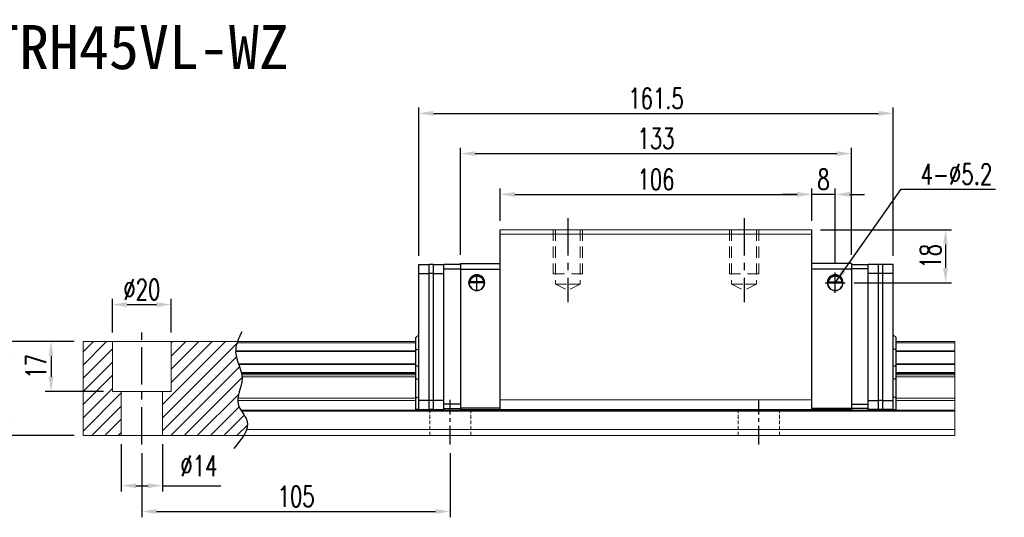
# Model space of a CAD drawing. Header units: millimetres. Extents: x 560 to 1079, y 594 to 1052.
# Tile 3 of 3: x 744 to 1079, y 594 to 763. Entities that reach past the tile are written whole.
import ezdxf
from ezdxf.enums import TextEntityAlignment as Align

# ---------------------------------------------------------------- set-up
doc = ezdxf.new("R2010")
doc.units = ezdxf.units.MM
doc.header["$PDSIZE"] = -1
for name, pattern in [('CENTER', [10.16, 6.35, -1.27, 1.27, -1.27]), ('DASHED', [0.75, 0.5, -0.25]), ('HIDDEN', [1.905, 1.27, -0.635])]:
    doc.linetypes.add(name, pattern=pattern)
for name, color, linetype in [('2', 7, 'Continuous'), ('CHA', 2, 'Continuous'), ('CL', 1, 'CENTER'), ('DIM', 4, 'Continuous'), ('HID', 2, 'DASHED'), ('OUT', 3, 'Continuous')]:
    doc.layers.add(name, color=color, linetype=linetype)
doc.styles.add('DIM-7', font='SIMPLEX.shx', dxfattribs={"width": 0.7, "bigfont": 'chineset.shx'})
doc.styles.add('T', font='kaiu.ttf')
doc.dimstyles.new('CNS', dxfattribs={"dimtxt": 3.5, "dimasz": 2.5, "dimexe": 1, "dimexo": 1.5, "dimgap": 0.09, "dimtad": 0, "dimdsep": 46, "dimtxsty": 'DIM-7', "dimcen": 0.09, "dimclrd": 1, "dimclre": 1, "dimclrt": 4, "dimadec": 0, "dimazin": 0, "dimtfac": 1, "dimtix": 1, "dimtmove": 2, "dimatfit": 3, "dimfxl": 1, "dimtvp": 0.971429, "dimtolj": 1, "dimarcsym": 0})

# ---------------------------------------------------------------- blocks, each defined once
blk = doc.blocks.new('*D14')
at = {"color": 7, "lineweight": -2}
for p, q in [((907.91, 694.74), (907.91, 705.79)), ((912.91, 703.79), (1008.91, 703.79)), ((1013.91, 694.74), (1013.91, 705.79))]:
    blk.add_line(p, q, dxfattribs=at)
at = {"color": 7}
for points in [[(912.91, 704.62), (912.91, 702.95), (907.91, 703.79)], [(1008.91, 704.62), (1008.91, 702.95), (1013.91, 703.79)]]:
    blk.add_solid(points, dxfattribs=at)
at = {"layer": 'DEFPOINTS', "color": 0}
for p in [(1013.91, 703.79), (907.91, 691.74), (1013.91, 691.74)]:
    blk.add_point(p, dxfattribs=at)
at = {"color": 7, "insert": (960.91, 708.89), "char_height": 7, "attachment_point": 5, "style": 'DIM-7'}
blk.add_mtext('\\A1;106', dxfattribs=at)
blk = doc.blocks.new('*D16')
at = {"color": 7, "lineweight": -2}
for p, q in [((1008.91, 703.79), (1003.91, 703.79)), ((1013.91, 694.74), (1013.91, 705.79)), ((1021.91, 703.79), (1013.91, 703.79)), ((1021.91, 680.16), (1021.91, 705.79)), ((1026.91, 703.79), (1031.91, 703.79))]:
    blk.add_line(p, q, dxfattribs=at)
at = {"color": 7}
for points in [[(1008.91, 704.62), (1008.91, 702.95), (1013.91, 703.79)], [(1026.91, 704.62), (1026.91, 702.95), (1021.91, 703.79)]]:
    blk.add_solid(points, dxfattribs=at)
at = {"layer": 'DEFPOINTS', "color": 0}
for p in [(1013.91, 703.79), (1013.91, 691.74), (1021.91, 677.16)]:
    blk.add_point(p, dxfattribs=at)
at = {"color": 7, "insert": (1017.91, 708.89), "char_height": 7, "attachment_point": 5, "style": 'DIM-7'}
blk.add_mtext('\\A1;8', dxfattribs=at)
blk = doc.blocks.new('*D17')
at = {"color": 7, "lineweight": -2}
for p, q in [((1016.91, 691.74), (1061.47, 691.74)), ((1059.47, 686.74), (1059.47, 678.74)), ((1028.33, 673.74), (1061.47, 673.74))]:
    blk.add_line(p, q, dxfattribs=at)
at = {"color": 7}
for points in [[(1058.63, 686.74), (1060.3, 686.74), (1059.47, 691.74)], [(1058.63, 678.74), (1060.3, 678.74), (1059.47, 673.74)]]:
    blk.add_solid(points, dxfattribs=at)
at = {"layer": 'DEFPOINTS', "color": 0}
for p in [(1013.91, 691.74), (1025.33, 673.74), (1059.47, 673.74)]:
    blk.add_point(p, dxfattribs=at)
at = {"color": 7, "insert": (1054.37, 682.74), "char_height": 7, "attachment_point": 5, "rotation": 90, "style": 'DIM-7'}
blk.add_mtext('\\A1;18', dxfattribs=at)
blk = doc.blocks.new('*D19')
at = {"color": 7, "lineweight": -2}
for p, q in [((785.91, 615.74), (785.91, 593.91)), ((890.91, 615.74), (890.91, 593.91)), ((790.91, 595.91), (885.91, 595.91))]:
    blk.add_line(p, q, dxfattribs=at)
at = {"color": 7}
for points in [[(790.91, 596.74), (790.91, 595.08), (785.91, 595.91)], [(885.91, 596.74), (885.91, 595.08), (890.91, 595.91)]]:
    blk.add_solid(points, dxfattribs=at)
at = {"layer": 'DEFPOINTS', "color": 0}
for p in [(785.91, 618.74), (890.91, 618.74), (890.91, 595.91)]:
    blk.add_point(p, dxfattribs=at)
at = {"color": 7, "insert": (838.41, 601.01), "char_height": 7, "attachment_point": 5, "style": 'DIM-7'}
blk.add_mtext('\\A1;105', dxfattribs=at)
blk = doc.blocks.new('*D20')
at = {"color": 7, "lineweight": -2}
for p, q in [((775.91, 656.74), (775.91, 668.29)), ((795.91, 656.74), (795.91, 668.29)), ((780.91, 666.29), (790.91, 666.29))]:
    blk.add_line(p, q, dxfattribs=at)
at = {"color": 7}
for points in [[(780.91, 667.12), (780.91, 665.45), (775.91, 666.29)], [(790.91, 667.12), (790.91, 665.45), (795.91, 666.29)]]:
    blk.add_solid(points, dxfattribs=at)
at = {"layer": 'DEFPOINTS', "color": 0}
for p in [(795.91, 666.29), (775.91, 653.74), (795.91, 653.74)]:
    blk.add_point(p, dxfattribs=at)
at = {"color": 7, "insert": (785.91, 671.39), "char_height": 7, "attachment_point": 5, "style": 'DIM-7'}
blk.add_mtext('\\A1;%%C20', dxfattribs=at)
blk = doc.blocks.new('*D21')
at = {"color": 7, "lineweight": -2}
for p, q in [((762.91, 653.74), (753.01, 653.74)), ((755.01, 648.74), (755.01, 641.74)), ((772.91, 636.74), (753.01, 636.74))]:
    blk.add_line(p, q, dxfattribs=at)
at = {"color": 7}
for points in [[(754.18, 648.74), (755.84, 648.74), (755.01, 653.74)], [(754.18, 641.74), (755.84, 641.74), (755.01, 636.74)]]:
    blk.add_solid(points, dxfattribs=at)
at = {"layer": 'DEFPOINTS', "color": 0}
for p in [(765.91, 653.74), (755.01, 636.74), (775.91, 636.74)]:
    blk.add_point(p, dxfattribs=at)
at = {"color": 7, "insert": (749.91, 645.24), "char_height": 7, "attachment_point": 5, "rotation": 90, "style": 'DIM-7'}
blk.add_mtext('\\A1;17', dxfattribs=at)
blk = doc.blocks.new('*D18')
at = {"color": 7, "lineweight": -2}
for p, q in [((762.91, 653.74), (739.05, 653.74)), ((741.05, 648.74), (741.05, 626.74)), ((762.91, 621.74), (739.05, 621.74))]:
    blk.add_line(p, q, dxfattribs=at)
at = {"color": 7}
for points in [[(740.22, 648.74), (741.88, 648.74), (741.05, 653.74)], [(740.22, 626.74), (741.88, 626.74), (741.05, 621.74)]]:
    blk.add_solid(points, dxfattribs=at)
at = {"layer": 'DEFPOINTS', "color": 0}
for p in [(765.91, 653.74), (741.05, 621.74), (765.91, 621.74)]:
    blk.add_point(p, dxfattribs=at)
at = {"color": 7, "insert": (735.95, 637.74), "char_height": 7, "attachment_point": 5, "rotation": 90, "style": 'DIM-7'}
blk.add_mtext('\\A1;32', dxfattribs=at)
blk = doc.blocks.new('*D22')
at = {"layer": 'DEFPOINTS', "color": 0}
for p in [(1027.41, 717.66), (894.41, 680.24), (1027.41, 680.24)]:
    blk.add_point(p, dxfattribs=at)
at = {"layer": 'DIM', "color": 7, "lineweight": -2}
for p, q in [((894.41, 683.24), (894.41, 719.66)), ((899.41, 717.66), (1022.41, 717.66)), ((1027.41, 683.24), (1027.41, 719.66))]:
    blk.add_line(p, q, dxfattribs=at)
at = {"layer": 'DIM', "color": 7}
for points in [[(899.41, 718.5), (899.41, 716.83), (894.41, 717.66)], [(1022.41, 718.5), (1022.41, 716.83), (1027.41, 717.66)]]:
    blk.add_solid(points, dxfattribs=at)
at = {"layer": 'DIM', "color": 7, "insert": (960.91, 722.76), "char_height": 7, "attachment_point": 5, "style": 'DIM-7'}
blk.add_mtext('\\A1;133', dxfattribs=at)
blk = doc.blocks.new('*D26')
at = {"color": 7, "lineweight": -2}
for p, q in [((778.91, 618.74), (778.91, 602.65)), ((792.91, 618.74), (792.91, 602.65)), ((783.91, 604.65), (787.91, 604.65)), ((792.91, 604.65), (812.78, 604.65))]:
    blk.add_line(p, q, dxfattribs=at)
at = {"color": 7}
for points in [[(783.91, 605.48), (783.91, 603.82), (778.91, 604.65)], [(787.91, 605.48), (787.91, 603.82), (792.91, 604.65)]]:
    blk.add_solid(points, dxfattribs=at)
at = {"layer": 'DEFPOINTS', "color": 0}
for p in [(778.91, 621.74), (792.91, 621.74), (792.91, 604.65)]:
    blk.add_point(p, dxfattribs=at)
at = {"color": 7, "insert": (805.34, 611.45), "char_height": 7, "attachment_point": 5, "style": 'DIM-7'}
blk.add_mtext('\\A1;%%C14', dxfattribs=at)
blk = doc.blocks.new('*D95')
at = {"layer": 'DEFPOINTS', "color": 0}
for p in [(1041.66, 731.35), (880.16, 679.89), (1041.66, 679.89)]:
    blk.add_point(p, dxfattribs=at)
at = {"layer": 'DIM', "color": 7, "lineweight": -2}
for p, q in [((880.16, 682.89), (880.16, 733.35)), ((885.16, 731.35), (1036.66, 731.35)), ((1041.66, 682.89), (1041.66, 733.35))]:
    blk.add_line(p, q, dxfattribs=at)
at = {"layer": 'DIM', "color": 7}
for points in [[(885.16, 732.19), (885.16, 730.52), (880.16, 731.35)], [(1036.66, 732.19), (1036.66, 730.52), (1041.66, 731.35)]]:
    blk.add_solid(points, dxfattribs=at)
at = {"layer": 'DIM', "color": 7, "insert": (960.91, 736.45), "char_height": 7, "attachment_point": 5, "style": 'DIM-7'}
blk.add_mtext('\\A1;161.5', dxfattribs=at)

msp = doc.modelspace()

# ---------------------------------------------------------------- hatches: boundary and pattern name
at = {"layer": 'DIM'}
h = msp.add_hatch(dxfattribs=at)
h.set_pattern_fill('ANSI31', color=0, style=0)
h.set_pattern_definition([(45, (461.961, 480.9535), (-2.245064, 2.245064), [])])
edge = h.paths.add_edge_path()
edge.add_spline(control_points=[(818.81, 646.166), (818.346, 647.467), (817.885, 648.843), (817.841, 650.22), (817.84, 650.305)], knot_values=[7.0410379, 7.0410379, 7.0410379, 7.0410379, 11.0834181, 11.3490412, 11.3490412, 11.3490412, 11.3490412], degree=3, periodic=0)
edge.add_spline(control_points=[(817.84, 650.305), (817.839, 650.403), (817.839, 650.501), (817.842, 650.599)], knot_values=[6.7346274, 6.7346274, 6.7346274, 6.7346274, 7.0410379, 7.0410379, 7.0410379, 7.0410379], degree=3, periodic=0)
edge.add_spline(control_points=[(817.842, 650.599), (817.866, 651.503), (818.057, 652.407), (818.343, 653.311)], knot_values=[3.908874, 3.908874, 3.908874, 3.908874, 6.7346274, 6.7346274, 6.7346274, 6.7346274], degree=3, periodic=0)
edge.add_spline(control_points=[(818.343, 653.311), (818.388, 653.452), (818.435, 653.594), (818.484, 653.735)], knot_values=[3.466366, 3.466366, 3.466366, 3.466366, 3.908874, 3.908874, 3.908874, 3.908874], degree=3, periodic=0)
edge.add_line((818.481, 653.735), (795.909, 653.735))
edge.add_line((795.909, 653.735), (795.909, 636.735))
edge.add_line((795.909, 636.735), (792.909, 636.735))
edge.add_line((792.909, 636.735), (792.909, 621.735))
edge.add_line((792.909, 621.735), (820.552, 621.735))
edge.add_spline(control_points=[(820.552, 621.735), (820.956, 622.406), (821.287, 623.073), (821.513, 623.735)], knot_values=[35.0876755, 35.0876755, 35.0876755, 35.0876755, 37.2888756, 37.2888756, 37.2888756, 37.2888756], degree=3, periodic=0)
edge.add_spline(control_points=[(821.513, 623.735), (821.871, 624.789), (822.053, 626.912), (820.553, 628.961), (819.872, 630.028)], knot_values=[27.949439, 27.949439, 27.949439, 27.949439, 31.4503537, 35.0876755, 35.0876755, 35.0876755, 35.0876755], degree=3, periodic=0)
edge.add_spline(control_points=[(819.872, 630.028), (819.797, 630.146), (819.723, 630.264), (819.651, 630.382)], knot_values=[27.5490533, 27.5490533, 27.5490533, 27.5490533, 27.949439, 27.949439, 27.949439, 27.949439], degree=3, periodic=0)
edge.add_spline(control_points=[(819.651, 630.382), (819.249, 631.04), (818.686, 632.12), (818.573, 633.254), (818.577, 633.693)], knot_values=[23.9494384, 23.9494384, 23.9494384, 23.9494384, 26.1777675, 27.5490533, 27.5490533, 27.5490533, 27.5490533], degree=3, periodic=0)
edge.add_spline(control_points=[(818.577, 633.693), (818.58, 633.927), (818.596, 634.162), (818.623, 634.4)], knot_values=[23.2175338, 23.2175338, 23.2175338, 23.2175338, 23.9494384, 23.9494384, 23.9494384, 23.9494384], degree=3, periodic=0)
edge.add_spline(control_points=[(818.623, 634.4), (818.866, 636.541), (820.111, 639.036), (820.036, 641.452), (820.019, 641.674)], knot_values=[15.9420699, 15.9420699, 15.9420699, 15.9420699, 22.5462419, 23.2175338, 23.2175338, 23.2175338, 23.2175338], degree=3, periodic=0)
edge.add_spline(control_points=[(820.019, 641.674), (820.001, 641.91), (819.973, 642.146), (819.935, 642.381)], knot_values=[15.228195, 15.228195, 15.228195, 15.228195, 15.9420699, 15.9420699, 15.9420699, 15.9420699], degree=3, periodic=0)
edge.add_spline(control_points=[(819.935, 642.381), (819.908, 642.548), (819.877, 642.715), (819.841, 642.882)], knot_values=[14.7203513, 14.7203513, 14.7203513, 14.7203513, 15.228195, 15.228195, 15.228195, 15.228195], degree=3, periodic=0)
edge.add_spline(control_points=[(819.841, 642.882), (819.822, 642.975), (819.801, 643.068), (819.779, 643.16)], knot_values=[14.4372251, 14.4372251, 14.4372251, 14.4372251, 14.7203513, 14.7203513, 14.7203513, 14.7203513], degree=3, periodic=0)
edge.add_spline(control_points=[(819.779, 643.16), (819.562, 644.072), (819.237, 644.974), (818.916, 645.872)], knot_values=[11.6531458, 11.6531458, 11.6531458, 11.6531458, 14.4372251, 14.4372251, 14.4372251, 14.4372251], degree=3, periodic=0)
edge.add_spline(control_points=[(818.916, 645.872), (818.88, 645.97), (818.845, 646.068), (818.81, 646.166)], knot_values=[11.3490412, 11.3490412, 11.3490412, 11.3490412, 11.6531458, 11.6531458, 11.6531458, 11.6531458], degree=3, periodic=0)
edge.add_line((818.81, 646.166), (818.81, 646.166))
h.paths.add_polyline_path([(775.909, 653.735), (765.909, 653.735), (765.909, 621.735), (778.909, 621.735), (778.909, 636.735), (775.909, 636.735)])

# ---------------------------------------------------------------- linework, layer by layer
at = {"linetype": 'Continuous', "lineweight": 15}
for p, q in [((819.651, 630.382), (1062.574, 630.382)), ((819.872, 630.028), (1062.574, 630.028)), ((907.909, 630.635), (1013.909, 630.635))]:
    msp.add_line(p, q, dxfattribs=at)
at = {"layer": '2', "color": 0, "linetype": 'Continuous'}
for p, q in [((907.909, 630.635), (907.909, 691.735)), ((1013.909, 630.635), (1013.909, 691.735)), ((880.159, 679.885), (883.659, 679.885)), ((880.159, 676.885), (880.159, 679.885)), ((885.159, 679.885), (883.659, 679.885)), ((883.659, 630.635), (883.659, 679.885)), ((885.159, 679.885), (888.659, 679.885)), ((885.159, 676.885), (885.159, 679.885)), ((894.409, 679.935), (888.659, 679.935)), ((888.659, 630.635), (888.659, 679.935)), ((888.659, 678.435), (894.409, 678.435)), ((894.409, 680.235), (894.409, 630.635)), ((894.409, 680.235), (907.909, 680.235)), ((894.409, 678.335), (907.909, 678.335)), ((1027.409, 680.235), (1013.909, 680.235)), ((1027.409, 678.335), (1013.909, 678.335)), ((1027.409, 680.235), (1027.409, 630.635)), ((1027.409, 679.935), (1033.159, 679.935)), ((1033.159, 678.435), (1027.409, 678.435)), ((1033.159, 630.635), (1033.159, 679.935)), ((1036.659, 679.885), (1033.159, 679.885)), ((1036.659, 676.885), (1036.659, 679.885)), ((1038.159, 679.885), (1036.659, 679.885)), ((1041.659, 679.885), (1038.159, 679.885)), ((1038.159, 630.635), (1038.159, 679.885)), ((1041.659, 676.885), (1041.659, 679.885)), ((880.159, 630.635), (880.159, 676.885)), ((880.159, 676.885), (883.659, 676.885)), ((885.159, 676.885), (883.659, 676.885)), ((885.159, 630.635), (885.159, 676.885)), ((885.159, 676.885), (888.659, 676.885)), ((902.218, 674.01), (897.6, 674.01)), ((902.19, 674.035), (897.629, 674.035)), ((1019.6, 674.01), (1024.218, 674.01)), ((1019.629, 674.035), (1024.19, 674.035)), ((1036.659, 676.885), (1033.159, 676.885)), ((1036.659, 630.635), (1036.659, 676.885)), ((1038.159, 676.885), (1036.659, 676.885)), ((1041.659, 676.885), (1038.159, 676.885)), ((1041.659, 633.635), (1041.659, 676.885)), ((879.159, 655.035), (880.159, 656.035)), ((879.159, 650.888), (879.159, 655.035)), ((1042.659, 655.035), (1041.659, 656.035)), ((1042.659, 650.888), (1042.659, 655.035)), ((879.159, 650.888), (880.159, 651.252)), ((879.159, 645.583), (879.159, 650.888)), ((1042.659, 650.888), (1041.659, 651.252)), ((1042.659, 645.583), (1042.659, 650.888)), ((879.159, 645.583), (880.159, 645.219)), ((879.159, 641.114), (879.159, 645.583)), ((1042.659, 645.583), (1041.659, 645.219)), ((1042.659, 641.114), (1042.659, 645.583)), ((879.159, 634.524), (879.159, 641.114)), ((879.159, 641.114), (880.159, 640.75)), ((1042.659, 641.114), (1041.659, 640.75)), ((1042.659, 634.524), (1042.659, 641.114)), ((879.159, 634.524), (880.159, 634.938)), ((879.159, 630.635), (879.159, 634.524)), ((883.659, 633.635), (880.159, 633.635)), ((885.159, 633.635), (883.659, 633.635)), ((888.659, 633.635), (885.159, 633.635)), ((1033.159, 633.635), (1036.659, 633.635)), ((1038.159, 633.635), (1036.659, 633.635)), ((1038.159, 633.635), (1041.659, 633.635)), ((1042.659, 634.524), (1041.659, 634.938)), ((1041.659, 630.635), (1041.659, 633.635)), ((1042.659, 630.635), (1042.659, 634.524)), ((880.159, 630.635), (879.159, 630.635)), ((880.159, 630.635), (883.659, 630.635)), ((885.159, 630.635), (883.659, 630.635)), ((885.159, 630.635), (888.659, 630.635)), ((894.409, 632.435), (888.659, 632.435)), ((888.659, 630.935), (894.409, 630.935)), ((907.909, 631.034), (894.409, 631.034)), ((894.409, 630.635), (907.909, 630.635)), ((1013.909, 631.034), (1027.409, 631.034)), ((1027.409, 630.635), (1013.909, 630.635)), ((1027.409, 632.435), (1033.159, 632.435)), ((1033.159, 630.935), (1027.409, 630.935)), ((1036.659, 630.635), (1033.159, 630.635)), ((1038.159, 630.635), (1036.659, 630.635)), ((1041.659, 630.635), (1038.159, 630.635)), ((1041.659, 630.635), (1042.659, 630.635))]:
    msp.add_line(p, q, dxfattribs=at)
for centre, radius, start, end in [((899.909, 673.735), 2.7, 90, 270), ((899.909, 673.735), 2.6, 90, 270), ((899.909, 673.735), 2.7, 270, 90), ((899.909, 673.735), 2.6, 270, 90), ((1021.909, 673.735), 2.7, 90, 270), ((1021.909, 673.735), 2.6, 90, 270), ((1021.909, 673.735), 2.7, 270, 90), ((1021.909, 673.735), 2.6, 270, 90)]:
    msp.add_arc(centre, radius, start, end, dxfattribs=at)
at = {"layer": '2', "color": 0, "linetype": 'Continuous', "extrusion": (0, 0, -1)}
for centre, start, end in [((-899.909, 673.735), 7.49472, 90), ((-899.909, 673.735), 90, 172.50528), ((-1021.909, 673.735), 7.49472, 90), ((-1021.909, 673.735), 90, 172.50528)]:
    msp.add_arc(centre, 2.3, start, end, dxfattribs=at)
at = {"layer": '2', "color": 0, "linetype": 'Continuous'}
for points, knots in [([(897.6, 674.01), (897.627, 674.242), (897.689, 674.47), (897.861, 674.875), (897.972, 675.06), (898.288, 675.461), (898.516, 675.656), (898.936, 675.9), (899.117, 675.979), (899.43, 676.066), (899.552, 676.09), (899.754, 676.111), (899.832, 676.115), (899.909, 676.115)], [0, 0, 0, 0, 0.187135, 0.187135, 0.3722972, 0.3722972, 0.651232, 0.651232, 0.8354912, 0.8354912, 0.9393137, 0.9393137, 1, 1, 1, 1]), ([(899.909, 676.115), (900.035, 676.115), (900.163, 676.104), (900.458, 676.053), (900.621, 676.004), (901.06, 675.821), (901.316, 675.648), (901.708, 675.255), (901.861, 675.048), (902.072, 674.628), (902.145, 674.42), (902.2, 674.14), (902.211, 674.076), (902.218, 674.01)], [0, 0, 0, 0, 0.0998047, 0.0998047, 0.2515472, 0.2515472, 0.5439534, 0.5439534, 0.769985, 0.769985, 0.9482846, 0.9482846, 1, 1, 1, 1]), ([(1021.909, 676.115), (1021.783, 676.115), (1021.656, 676.104), (1021.36, 676.053), (1021.197, 676.004), (1020.758, 675.821), (1020.502, 675.648), (1020.11, 675.255), (1019.958, 675.048), (1019.747, 674.628), (1019.674, 674.42), (1019.618, 674.14), (1019.608, 674.076), (1019.6, 674.01)], [0, 0, 0, 0, 0.0998047, 0.0998047, 0.2515472, 0.2515472, 0.5439534, 0.5439534, 0.769985, 0.769985, 0.9482846, 0.9482846, 1, 1, 1, 1]), ([(1024.218, 674.01), (1024.191, 674.242), (1024.13, 674.47), (1023.958, 674.875), (1023.846, 675.06), (1023.53, 675.461), (1023.303, 675.656), (1022.883, 675.9), (1022.702, 675.979), (1022.388, 676.066), (1022.266, 676.09), (1022.064, 676.111), (1021.986, 676.115), (1021.909, 676.115)], [0, 0, 0, 0, 0.187135, 0.187135, 0.3722972, 0.3722972, 0.651232, 0.651232, 0.8354912, 0.8354912, 0.9393137, 0.9393137, 1, 1, 1, 1])]:
    msp.add_open_spline(points, degree=3, knots=knots, dxfattribs=at)
for points in [[(897.629, 674.035), (897.619, 674.027), (897.61, 674.019), (897.6, 674.01)], [(902.218, 674.01), (902.209, 674.019), (902.199, 674.027), (902.19, 674.035)], [(1019.6, 674.01), (1019.61, 674.019), (1019.619, 674.027), (1019.629, 674.035)], [(1024.19, 674.035), (1024.199, 674.027), (1024.209, 674.019), (1024.218, 674.01)]]:
    msp.add_open_spline(points, degree=3, dxfattribs=at)
at = {"layer": 'CL', "color": 0, "ltscale": 2}
for p, q in [((930.909, 695.735), (930.909, 667.11)), ((990.909, 695.735), (990.909, 667.11)), ((785.909, 618.735), (785.909, 656.735))]:
    msp.add_line(p, q, dxfattribs=at)
at = {"layer": 'CL', "color": 0}
for p, q in [((890.909, 618.735), (890.909, 633.885)), ((995.909, 618.735), (995.909, 633.885))]:
    msp.add_line(p, q, dxfattribs=at)
at = {"layer": 'DIM', "color": 0}
for p, q in [((1021.909, 670.313), (1021.909, 677.158)), ((902.799, 673.735), (897.02, 673.735)), ((899.909, 670.846), (899.909, 676.625)), ((1018.487, 673.735), (1025.331, 673.735))]:
    msp.add_line(p, q, dxfattribs=at)
msp.add_open_spline([(819.899, 657.063), (818.815, 654.725), (816.349, 649.408), (822.063, 641.326), (816.635, 632.923), (824.182, 625.729), (819.925, 620.586), (817.264, 617.371)], degree=3, knots=[0, 0, 0, 0, 7.306661, 16.6133617, 25.3207242, 31.5867608, 42.0326146, 42.0326146, 42.0326146, 42.0326146], dxfattribs=at)
at = {"layer": 'HID', "color": 0, "linetype": 'HIDDEN', "lineweight": 0, "ltscale": 3}
for p, q in [((926.659, 673.235), (930.909, 671.11)), ((935.159, 673.235), (930.909, 671.11)), ((986.659, 673.235), (990.909, 671.11)), ((995.159, 673.235), (990.909, 671.11))]:
    msp.add_line(p, q, dxfattribs=at)
at = {"layer": 'HID', "color": 0, "linetype": 'HIDDEN', "lineweight": 0}
for p, q in [((883.909, 621.735), (883.909, 630.635)), ((897.909, 621.735), (897.909, 630.635)), ((988.909, 621.735), (988.909, 630.635)), ((1002.909, 621.735), (1002.909, 630.635))]:
    msp.add_line(p, q, dxfattribs=at)
at = {"layer": 'HID', "color": 0, "linetype": 'HIDDEN', "lineweight": 0, "ltscale": 3}
for points in [[(925.909, 691.735), (925.909, 676.735), (930.909, 676.735)], [(926.659, 691.735), (926.659, 673.235), (930.909, 673.235)], [(935.159, 691.735), (935.159, 673.235), (930.909, 673.235)], [(935.909, 691.735), (935.909, 676.735), (930.909, 676.735)], [(985.909, 691.735), (985.909, 676.735), (990.909, 676.735)], [(986.659, 691.735), (986.659, 673.235), (990.909, 673.235)], [(995.159, 691.735), (995.159, 673.235), (990.909, 673.235)], [(995.909, 691.735), (995.909, 676.735), (990.909, 676.735)]]:
    msp.add_lwpolyline(points, dxfattribs=at)
at = {"layer": 'OUT', "color": 0, "linetype": 'Continuous', "lineweight": 15}
for p, q in [((1013.909, 691.735), (907.909, 691.735)), ((1013.909, 690.235), (907.909, 690.235)), ((765.909, 653.735), (879.159, 653.735)), ((765.909, 653.311), (765.909, 653.735)), ((775.909, 636.735), (775.909, 653.735)), ((795.909, 636.735), (795.909, 653.735)), ((1042.659, 653.735), (1062.574, 653.735)), ((1062.574, 653.311), (1062.574, 653.735)), ((765.909, 650.599), (765.909, 653.311)), ((765.909, 650.305), (765.909, 650.599)), ((765.909, 646.166), (765.909, 650.305)), ((817.84, 650.305), (879.159, 650.305)), ((817.842, 650.599), (879.159, 650.599)), ((818.343, 653.311), (879.159, 653.311)), ((1042.659, 653.311), (1062.574, 653.311)), ((1042.659, 650.599), (1062.574, 650.599)), ((1042.659, 650.305), (1062.574, 650.305)), ((1062.574, 650.599), (1062.574, 653.311)), ((1062.574, 650.305), (1062.574, 650.599)), ((1062.574, 646.166), (1062.574, 650.305)), ((765.909, 645.872), (765.909, 646.166)), ((765.909, 643.16), (765.909, 645.872)), ((818.81, 646.166), (879.159, 646.166)), ((818.916, 645.872), (879.159, 645.872)), ((1042.659, 646.166), (1062.574, 646.166)), ((1042.659, 645.872), (1062.574, 645.872)), ((1062.574, 645.872), (1062.574, 646.166)), ((1062.574, 643.16), (1062.574, 645.872)), ((765.909, 642.882), (765.909, 643.16)), ((765.909, 642.381), (765.909, 642.882)), ((765.909, 641.674), (765.909, 642.381)), ((765.909, 634.4), (765.909, 641.674)), ((819.779, 643.16), (879.159, 643.16)), ((819.841, 642.882), (879.159, 642.882)), ((819.935, 642.381), (879.159, 642.381)), ((820.019, 641.674), (879.159, 641.674)), ((1042.659, 643.16), (1062.574, 643.16)), ((1042.659, 642.882), (1062.574, 642.882)), ((1042.659, 642.381), (1062.574, 642.381)), ((1042.659, 641.674), (1062.574, 641.674)), ((1062.574, 642.882), (1062.574, 643.16)), ((1062.574, 642.381), (1062.574, 642.882)), ((1062.574, 641.674), (1062.574, 642.381)), ((1062.574, 634.4), (1062.574, 641.674)), ((775.909, 636.735), (795.909, 636.735)), ((778.909, 621.735), (778.909, 636.735)), ((792.909, 621.735), (792.909, 636.735)), ((765.909, 633.693), (765.909, 634.4)), ((765.909, 630.382), (765.909, 633.693)), ((818.577, 633.693), (879.159, 633.693)), ((818.623, 634.4), (879.159, 634.4)), ((1013.909, 633.885), (907.909, 633.885)), ((1042.659, 634.4), (1062.574, 634.4)), ((1042.659, 633.693), (1062.574, 633.693)), ((1062.574, 633.693), (1062.574, 634.4)), ((1062.574, 630.382), (1062.574, 633.693)), ((765.909, 630.028), (765.909, 630.382)), ((765.909, 623.735), (765.909, 630.028)), ((1062.574, 630.028), (1062.574, 630.382)), ((1062.574, 623.735), (1062.574, 630.028)), ((765.909, 621.735), (765.909, 623.735)), ((821.513, 623.735), (1062.574, 623.735)), ((1062.574, 621.735), (1062.574, 623.735)), ((765.909, 621.735), (1062.574, 621.735))]:
    msp.add_line(p, q, dxfattribs=at)

# ---------------------------------------------------------------- texts
at = {"layer": 'CHA', "color": 7, "style": 'T'}
msp.add_text('TRH45VL-WZ', height=15, dxfattribs=at).set_placement((784.944, 753.772), align=Align.MIDDLE)
at = {"layer": 'DIM', "color": 0, "insert": (1050.983, 707.131), "char_height": 7, "attachment_point": 7, "style": 'DIM-7'}
msp.add_mtext('\\A1;4-%%C5.2', dxfattribs=at)

# ---------------------------------------------------------------- dimensions: what is measured, and where the dimension line sits
at = {"color": 0}
for base, p1, p2, override, picture, middle in [((1013.909, 703.786), (907.909, 691.735), (1013.909, 691.735), {"dimscale": 2, "dimgap": 0.8, "dimtad": 1, "dimclrd": 7, "dimclre": 7, "dimclrt": 7, "dimadec": 2, "dimazin": 2, "dimtmove": 1}, '*D14', (960.909, 708.886)), ((1013.909, 703.786), (1021.909, 677.158), (1013.909, 691.735), {"dimscale": 2, "dimgap": 0.8, "dimtad": 1, "dimclrd": 7, "dimclre": 7, "dimclrt": 7, "dimadec": 2, "dimazin": 2, "dimtmove": 1}, '*D16', (1017.909, 708.886)), ((890.909, 595.909), (785.909, 618.735), (890.909, 618.735), {"dimscale": 2, "dimgap": 0.8, "dimtad": 1, "dimclrd": 7, "dimclre": 7, "dimclrt": 7, "dimtmove": 1}, '*D19', (838.409, 601.009))]:
    dim = msp.add_linear_dim(base=base, p1=p1, p2=p2, dimstyle='CNS', override=override, dxfattribs=at)
    dim.commit()
    dim.dimension.update_dxf_attribs({"geometry": picture, "text_midpoint": middle})
for base, p1, p2, override, picture, middle in [((1059.467, 673.735), (1013.909, 691.735), (1025.331, 673.735), {"dimscale": 2, "dimgap": 0.8, "dimtad": 1, "dimclrd": 7, "dimclre": 7, "dimclrt": 7, "dimadec": 2, "dimazin": 2, "dimtmove": 1}, '*D17', (1054.367, 682.735)), ((741.051, 621.735), (765.909, 653.735), (765.909, 621.735), {"dimscale": 2, "dimgap": 0.8, "dimtad": 1, "dimclrd": 7, "dimclre": 7, "dimclrt": 7, "dimtmove": 1}, '*D18', (735.951, 637.735)), ((755.011, 636.735), (765.909, 653.735), (775.909, 636.735), {"dimscale": 2, "dimgap": 0.8, "dimtad": 1, "dimclrd": 7, "dimclre": 7, "dimclrt": 7, "dimtmove": 1}, '*D21', (749.911, 645.235))]:
    dim = msp.add_linear_dim(base=base, p1=p1, p2=p2, angle=90, dimstyle='CNS', override=override, dxfattribs=at)
    dim.commit()
    dim.dimension.update_dxf_attribs({"geometry": picture, "text_midpoint": middle})
dim = msp.add_linear_dim(base=(795.909, 666.286), p1=(775.909, 653.735), p2=(795.909, 653.735), text='%%C<>', dimstyle='CNS', override={"dimscale": 2, "dimgap": 0.8, "dimtad": 1, "dimclrd": 7, "dimclre": 7, "dimclrt": 7, "dimtmove": 1}, dxfattribs=at)
dim.commit()
dim.dimension.update_dxf_attribs({"geometry": '*D20', "text_midpoint": (785.909, 671.386)})
dim = msp.add_linear_dim(base=(792.909, 604.652), p1=(778.909, 621.735), p2=(792.909, 621.735), angle=180, text='%%C<>', dimstyle='CNS', override={"dimscale": 2, "dimgap": 0.8, "dimclrd": 7, "dimclre": 7, "dimclrt": 7, "dimtmove": 0}, dxfattribs=at)
dim.commit()
dim.dimension.update_dxf_attribs({"geometry": '*D26', "text_midpoint": (805.343, 604.652), "dimtype": 160})
at = {"layer": 'DIM', "color": 0}
dim = msp.add_linear_dim(base=(1041.659, 731.354), p1=(880.159, 679.885), p2=(1041.659, 679.885), angle=180, dimstyle='CNS', override={"dimscale": 2, "dimgap": 0.8, "dimtad": 1, "dimclrd": 7, "dimclre": 7, "dimclrt": 7, "dimtmove": 1}, dxfattribs=at)
dim.commit()
dim.dimension.update_dxf_attribs({"geometry": '*D95', "text_midpoint": (960.909, 736.454)})
dim = msp.add_linear_dim(base=(1027.409, 717.664), p1=(894.409, 680.235), p2=(1027.409, 680.235), dimstyle='CNS', override={"dimscale": 2, "dimgap": 0.8, "dimtad": 1, "dimclrd": 7, "dimclre": 7, "dimclrt": 7, "dimtmove": 1}, dxfattribs=at)
dim.commit()
dim.dimension.update_dxf_attribs({"geometry": '*D22', "text_midpoint": (960.909, 722.764)})

# ---------------------------------------------------------------- leaders
at = {"layer": 'DIM', "color": 0, "annotation_type": 0, "has_hookline": 1, "hookline_direction": 0, "text_width": 25.433}
msp.add_leader([(1021.909, 673.735), (1044.383, 705.531), (1049.383, 705.531)], dimstyle='CNS', override={"dimscale": 2, "dimgap": 0.8, "dimtad": 1, "dimclrd": 7, "dimclre": 4, "dimtmove": 1}, dxfattribs=at)

doc.saveas('drawing.dxf')
